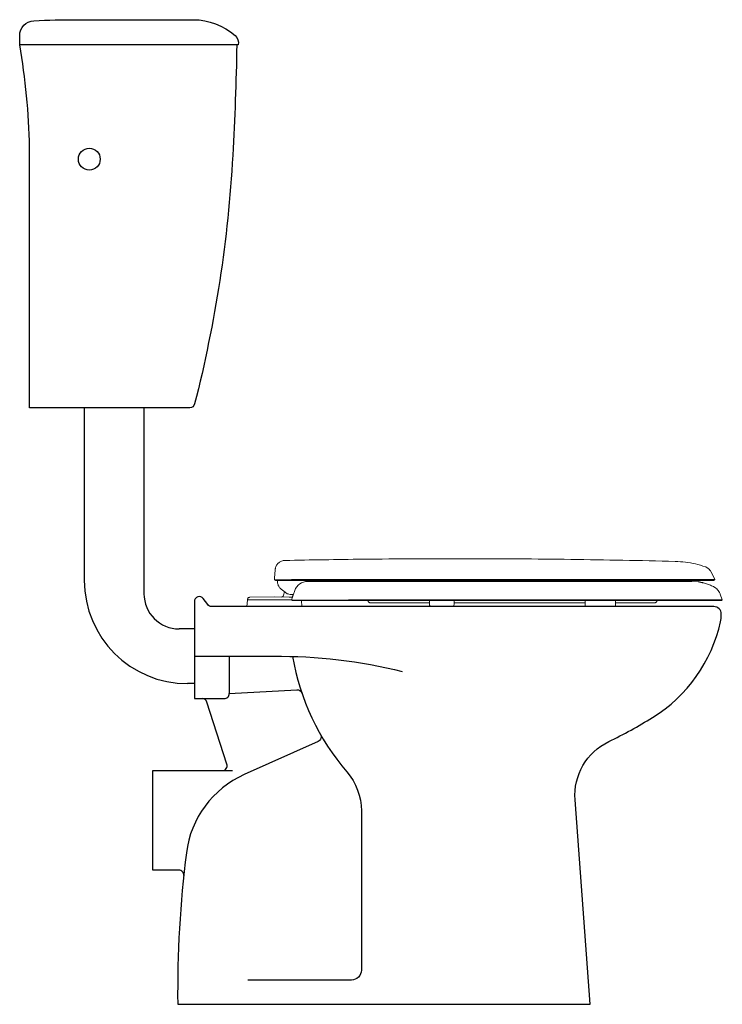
# Model space of a CAD drawing. Header units: millimetres. Extents: x 43.013 to 43.719, y 148.201 to 149.191.
import ezdxf

# ---------------------------------------------------------------- set-up
doc = ezdxf.new("R2010")
doc.units = ezdxf.units.MM
doc.layers.add('BLOCKS', color=3, linetype='Continuous')
doc.layers.add('SANINDUSA', color=3, linetype='Continuous')

# ---------------------------------------------------------------- blocks, each defined once
blk = doc.blocks.new('103012AL')
at = {"layer": 'BLOCKS'}
for p, q in [((0.065, 0.6), (0.065, 0.42635)), ((0.125, 0.6), (0.125, 0.41295)), ((0.175, 0.3775), (0.16045, 0.3775)), ((0.175, 0.3225), (0.16885, 0.3225))]:
    blk.add_line(p, q, dxfattribs=at)
for points in [[(0.21833, 0.965, -0.009935), (0.21434, 0.85388, -0.048313), (0.17596, 0.60377, -0.34308), (0.17112, 0.6), (0.01, 0.6), (0.01, 0.86201, 0.036868), (0, 0.965), (0, 0.97429, -0.40036), (0.01429, 0.98927, -0.011883), (0.05716, 0.99029), (0.17464, 0.99029, -0.182719), (0.21662, 0.97442, -0.266333), (0.21981, 0.965), (0, 0.965)], [(0.30246, 0.27149, -0.442616), (0.30016, 0.26445), (0.22591, 0.23112, 0.261566), (0.16764, 0.15241, 0.034361), (0.15897, 0), (0.57397, 0), (0.5587, 0.20576, -0.30827), (0.5925, 0.26426, 0.026557), (0.63667, 0.2885, 0.201978), (0.705, 0.38478, 0.054711), (0.70571, 0.39129), (0.70571, 0.3925, 0.414214), (0.69821, 0.4), (0.19321, 0.4, -0.236068), (0.18921, 0.402), (0.18471, 0.408, 0.720759), (0.17571, 0.405), (0.17571, 0.3075), (0.20571, 0.3075, 0.414214), (0.21071, 0.3125), (0.27874, 0.31642, -0.337143), (0.28377, 0.31303)], [(0.17571, 0.35), (0.25526, 0.35, -0.06443), (0.38482, 0.33475)], [(0.27443, 0.34986, 0.136415), (0.32914, 0.23368, -0.179706), (0.34368, 0.19452), (0.34368, 0.03436, -0.414214), (0.33368, 0.02436), (0.2294, 0.02436)], [(0.20371, 0.235, 0.50853), (0.20847, 0.24153), (0.18839, 0.30403, 0.325794), (0.18363, 0.3075)], [(0.16499, 0.12948, 0.445248), (0.16002, 0.135), (0.13397, 0.135), (0.13397, 0.235), (0.21417, 0.235)]]:
    blk.add_lwpolyline(points, format="xyb", dxfattribs=at)
blk.add_lwpolyline([(0.21071, 0.35), (0.21071, 0.3125)], dxfattribs=at)
blk.add_circle((0.07, 0.85), 0.011, dxfattribs=at)
for centre, radius in [((0.16885, 0.42635), 0.10385), ((0.16045, 0.41295), 0.03545)]:
    blk.add_arc(centre, radius, 180, 270, dxfattribs=at)

msp = doc.modelspace()

# ---------------------------------------------------------------- linework, layer by layer
at = {"layer": 'SANINDUSA', "linetype": 'Continuous', "lineweight": 15}
for p, q in [((43.26895, 148.62981), (43.26962, 148.63742)), ((43.2689, 148.62845), (43.26893, 148.62958)), ((43.26923, 148.62778), (43.26907, 148.62784)), ((43.26943, 148.62778), (43.26923, 148.62778)), ((43.27198, 148.62776), (43.27008, 148.62777)), ((43.27145, 148.62703), (43.31337, 148.62703)), ((43.28123, 148.62777), (43.27997, 148.62776)), ((43.29547, 148.628), (43.29398, 148.62799)), ((43.30244, 148.62605), (43.31581, 148.62605)), ((43.31337, 148.62703), (43.70998, 148.62703)), ((43.68862, 148.62605), (43.31581, 148.62605)), ((43.69517, 148.62557), (43.68862, 148.62605)), ((43.2796, 148.61514), (43.27572, 148.61824)), ((43.27572, 148.61824), (43.2796, 148.61514)), ((43.28767, 148.61241), (43.28928, 148.61684)), ((43.71042, 148.62093), (43.71283, 148.61941)), ((43.71735, 148.61318), (43.71943, 148.60746)), ((43.24189, 148.60729), (43.24132, 148.60075)), ((43.24199, 148.60819), (43.24198, 148.60775)), ((43.26898, 148.61055), (43.24407, 148.61012)), ((43.27615, 148.61043), (43.26898, 148.61055)), ((43.28622, 148.60775), (43.26898, 148.60775)), ((43.28382, 148.6104), (43.27651, 148.61051)), ((43.28701, 148.61033), (43.28382, 148.6104)), ((43.28792, 148.60675), (43.34551, 148.60675)), ((43.29664, 148.60075), (43.29611, 148.60675)), ((43.34551, 148.60675), (43.38761, 148.60675)), ((43.42476, 148.60675), (43.42481, 148.60355)), ((43.44981, 148.60355), (43.44987, 148.60675)), ((43.48, 148.60445), (43.47881, 148.60445)), ((43.48435, 148.60445), (43.48, 148.60445)), ((43.58149, 148.60675), (43.58158, 148.60195)), ((43.61195, 148.60195), (43.61204, 148.60675)), ((43.65349, 148.60607), (43.65383, 148.60675)), ((43.24132, 148.60075), (43.29664, 148.60075))]:
    msp.add_line(p, q, dxfattribs=at)
at = {"layer": 'SANINDUSA', "linetype": 'Continuous', "lineweight": 15, "flags": 128}
for points in [[(43.70799, 148.63592), (43.70913, 148.63369), (43.71204, 148.62796)], [(43.46278, 148.62797), (43.43265, 148.62797), (43.40259, 148.62797), (43.3726, 148.62797), (43.34273, 148.62797), (43.313, 148.62797), (43.313, 148.62797), (43.313, 148.62797), (43.313, 148.62797), (43.313, 148.62797), (43.31299, 148.62797)]]:
    msp.add_lwpolyline(points, dxfattribs=at)
at = {"layer": 'SANINDUSA', "linetype": 'Continuous', "lineweight": 15}
for centre, radius, start, end in [((43.30244, 148.61205), 0.014, 90, 160), ((43.26316, 148.61826), 0.01606, 334.57129, 350.53546), ((43.24239, 148.60725), 0.0005, 135.91336, 175), ((43.60718, 148.60293), 0.00486, 333.77494, 348.36018)]:
    msp.add_arc(centre, radius, start, end, dxfattribs=at)
at = {"layer": 'SANINDUSA'}
msp.add_arc((43.68005, 148.53851), 0.08837, 76.74519, 80.14524, dxfattribs=at)
at = {"layer": 'SANINDUSA', "linetype": 'Continuous', "lineweight": 15}
msp.add_ellipse((43.36815, 148.62885), major_axis=(0.0701, 0.10576), ratio=0.513868, start_param=2.081753, end_param=2.092307, dxfattribs=at)
for points, knots in [([(43.27944, 148.64722), (43.27832, 148.64709), (43.27607, 148.64682), (43.27311, 148.64504), (43.2709, 148.64246), (43.26991, 148.63996), (43.26972, 148.63847), (43.26968, 148.63809)], [0, 0, 0, 0, 0.2304145, 0.4608289, 0.6912433, 0.9216579, 1, 1, 1, 1]), ([(43.27944, 148.64722), (43.30555, 148.64769), (43.3664, 148.64878), (43.42726, 148.64891), (43.462, 148.64898)], [0, 0, 0, 0, 0.429168, 1, 1, 1, 1]), ([(43.67202, 148.64628), (43.63702, 148.64705), (43.56702, 148.64858), (43.49701, 148.64885), (43.462, 148.64898)], [0, 0, 0, 0, 0.499998, 1, 1, 1, 1]), ([(43.67204, 148.64628), (43.67549, 148.64609), (43.68236, 148.64571), (43.69253, 148.64387), (43.69907, 148.64185), (43.70233, 148.64084)], [0, 0, 0, 0, 0.335414, 0.668437, 1, 1, 1, 1]), ([(43.26968, 148.63809), (43.26968, 148.63808), (43.26967, 148.63803), (43.26964, 148.63765), (43.26962, 148.63742)], [0, 0, 0, 0, 0.393246, 1, 1, 1, 1]), ([(43.70794, 148.63602), (43.70762, 148.63655), (43.70699, 148.63762), (43.70533, 148.63932), (43.70368, 148.64035), (43.70248, 148.64078), (43.70233, 148.64084)], [0, 0, 0, 0, 0.242208, 0.493028, 0.937801, 1, 1, 1, 1]), ([(43.26907, 148.62784), (43.26901, 148.62794), (43.26892, 148.62808), (43.2689, 148.62838), (43.2689, 148.62845)], [0, 0, 0, 0, 0.796054, 1, 1, 1, 1]), ([(43.26907, 148.62783), (43.26914, 148.62777), (43.26928, 148.62765), (43.26943, 148.62755), (43.26951, 148.62749)], [0, 0, 0, 0, 0.491972, 1, 1, 1, 1]), ([(43.27008, 148.62777), (43.26993, 148.62777), (43.26978, 148.62777), (43.2696, 148.62777), (43.2696, 148.62777), (43.2696, 148.62777), (43.2696, 148.62777), (43.2696, 148.62777), (43.26958, 148.62777), (43.26952, 148.62777), (43.26947, 148.62777), (43.26943, 148.62778)], [0, 0, 0, 0, 0.708049, 0.708053, 0.708057, 0.708074, 0.708227, 0.709438, 0.719141, 0.796754, 1, 1, 1, 1]), ([(43.26951, 148.62749), (43.26959, 148.62745), (43.26975, 148.62735), (43.26993, 148.62728), (43.27001, 148.62724)], [0, 0, 0, 0, 0.500024, 1, 1, 1, 1]), ([(43.27003, 148.62723), (43.27008, 148.62722), (43.27015, 148.62719), (43.27024, 148.62716), (43.27029, 148.62715), (43.2704, 148.62712), (43.2705, 148.6271), (43.27057, 148.62708)], [0, 0, 0, 0, 0.273272, 0.410127, 0.470327, 0.575012, 1, 1, 1, 1]), ([(43.2711, 148.62703), (43.27101, 148.62703), (43.27084, 148.62704), (43.27067, 148.62707), (43.27059, 148.62708)], [0, 0, 0, 0, 0.5, 1, 1, 1, 1]), ([(43.27997, 148.62776), (43.27981, 148.62776), (43.27894, 148.62775), (43.27746, 148.62774), (43.27565, 148.62775), (43.27414, 148.62776), (43.27296, 148.62776), (43.2723, 148.62776), (43.27201, 148.62776), (43.27198, 148.62776)], [0, 0, 0, 0, 0.045122, 0.252445, 0.460002, 0.667927, 0.845737, 0.982873, 1, 1, 1, 1]), ([(43.27212, 148.62706), (43.27206, 148.62616), (43.27193, 148.62413), (43.27308, 148.62112), (43.27459, 148.61918), (43.27559, 148.61836), (43.27572, 148.61824)], [0, 0, 0, 0, 0.270384, 0.608747, 0.947102, 1, 1, 1, 1]), ([(43.2863, 148.6279), (43.28619, 148.6279), (43.28539, 148.62788), (43.28413, 148.62784), (43.28256, 148.6278), (43.28167, 148.62778), (43.28123, 148.62777)], [0, 0, 0, 0, 0.0614915, 0.4386395, 0.7195054, 1, 1, 1, 1]), ([(43.29398, 148.62799), (43.29263, 148.62799), (43.28992, 148.62797), (43.28751, 148.62792), (43.2863, 148.6279)], [0, 0, 0, 0, 0.498805, 1, 1, 1, 1]), ([(43.2984, 148.628), (43.29809, 148.628), (43.29709, 148.628), (43.29613, 148.628), (43.29547, 148.628)], [0, 0, 0, 0, 0.313807, 1, 1, 1, 1]), ([(43.31299, 148.62797), (43.31299, 148.62797), (43.31298, 148.62797), (43.3129, 148.62797), (43.31221, 148.62797), (43.30934, 148.62798), (43.30443, 148.62799), (43.30041, 148.628), (43.2984, 148.628)], [0, 0, 0, 0, 0.000022, 0.001867, 0.016621, 0.134411, 0.567993, 1, 1, 1, 1]), ([(43.56955, 148.62797), (43.56108, 148.62797), (43.54414, 148.62797), (43.51857, 148.62797), (43.49615, 148.62797), (43.48119, 148.62797), (43.47375, 148.62797), (43.47059, 148.62797), (43.46694, 148.62797), (43.46433, 148.62797), (43.46278, 148.62797)], [0, 0, 0, 0, 0.239596, 0.479108, 0.718615, 0.868268, 0.897671, 0.927076, 0.956483, 1, 1, 1, 1]), ([(43.71204, 148.62796), (43.71194, 148.62797), (43.71173, 148.62797), (43.71009, 148.62797), (43.70751, 148.62797), (43.70394, 148.62797), (43.69944, 148.62797), (43.69404, 148.62797), (43.68779, 148.62797), (43.68072, 148.62797), (43.67286, 148.62797), (43.66427, 148.62797), (43.65497, 148.62797), (43.64501, 148.62797), (43.63442, 148.62797), (43.62323, 148.62797), (43.61149, 148.62797), (43.60073, 148.62797), (43.59115, 148.62797), (43.58511, 148.62797), (43.58124, 148.62797), (43.57959, 148.62797), (43.57793, 148.62797), (43.57627, 148.62797), (43.5746, 148.62797), (43.57292, 148.62797), (43.57124, 148.62797), (43.57012, 148.62797), (43.56955, 148.62797)], [0, 0, 0, 0, 0.056646, 0.112527, 0.167788, 0.222555, 0.276936, 0.331027, 0.384909, 0.438655, 0.492329, 0.545995, 0.599713, 0.653547, 0.707569, 0.761857, 0.8165, 0.871606, 0.907176, 0.94302, 0.950097, 0.957186, 0.964288, 0.971403, 0.978531, 0.985674, 0.99283, 1, 1, 1, 1]), ([(43.71042, 148.62093), (43.70914, 148.62152), (43.70656, 148.62271), (43.70317, 148.62395), (43.70104, 148.62438), (43.70031, 148.62452)], [0, 0, 0, 0, 0.394352, 0.791704, 1, 1, 1, 1]), ([(43.70998, 148.62703), (43.71008, 148.62704), (43.71027, 148.62704), (43.71046, 148.62708), (43.71056, 148.62709)], [0, 0, 0, 0, 0.500005, 1, 1, 1, 1]), ([(43.71056, 148.62709), (43.71063, 148.62711), (43.71082, 148.62716), (43.711, 148.62723), (43.71111, 148.62728)], [0, 0, 0, 0, 0.399708, 1, 1, 1, 1]), ([(43.71111, 148.62728), (43.71118, 148.62731), (43.71136, 148.62739), (43.71152, 148.6275), (43.71161, 148.62757)], [0, 0, 0, 0, 0.399722, 1, 1, 1, 1]), ([(43.71161, 148.62757), (43.71174, 148.62767), (43.71189, 148.6278), (43.71202, 148.62794), (43.71204, 148.62796)], [0, 0, 0, 0, 0.837575, 1, 1, 1, 1]), ([(43.28585, 148.61295), (43.28503, 148.61301), (43.28362, 148.61311), (43.28182, 148.61375), (43.28056, 148.61442), (43.27985, 148.61494), (43.2796, 148.61514), (43.2796, 148.61514)], [0, 0, 0, 0, 0.339931, 0.591749, 0.850608, 0.997294, 1, 1, 1, 1]), ([(43.28787, 148.61295), (43.28785, 148.61295), (43.2878, 148.61295), (43.28746, 148.61295), (43.28694, 148.61295), (43.28639, 148.61295), (43.28603, 148.61295), (43.28591, 148.61295)], [0, 0, 0, 0, 0.210353, 0.420346, 0.640695, 0.886819, 1, 1, 1, 1]), ([(43.71283, 148.61941), (43.71345, 148.61887), (43.71467, 148.61781), (43.7161, 148.61587), (43.71693, 148.61429), (43.71728, 148.61336), (43.71735, 148.61318)], [0, 0, 0, 0, 0.318966, 0.617276, 0.924236, 1, 1, 1, 1]), ([(43.26898, 148.60775), (43.2686, 148.60775), (43.26785, 148.60775), (43.26651, 148.60775), (43.26494, 148.60775), (43.26332, 148.60775), (43.26157, 148.60775), (43.2599, 148.60775), (43.25828, 148.60775), (43.25714, 148.60775), (43.25607, 148.60775), (43.25494, 148.60775), (43.25362, 148.60775), (43.25231, 148.60775), (43.25106, 148.60775), (43.25005, 148.60775), (43.24918, 148.60775), (43.24832, 148.60775), (43.24747, 148.60775), (43.24678, 148.60775), (43.2462, 148.60775), (43.24558, 148.60775), (43.24491, 148.60775), (43.2443, 148.60775), (43.24381, 148.60775), (43.24335, 148.60775), (43.24289, 148.60775), (43.24245, 148.60775), (43.24218, 148.60775), (43.24204, 148.60775), (43.24199, 148.60775), (43.24198, 148.60775), (43.24198, 148.60775)], [0, 0, 0, 0, 0.02652, 0.053031, 0.09543, 0.137824, 0.169649, 0.222624, 0.261717, 0.29284, 0.312023, 0.346535, 0.384888, 0.423222, 0.461594, 0.499983, 0.520833, 0.550011, 0.591677, 0.616678, 0.633344, 0.666672, 0.700001, 0.733327, 0.766653, 0.790455, 0.828548, 0.875983, 0.923873, 0.952312, 0.976147, 1, 1, 1, 1]), ([(43.24392, 148.61012), (43.24367, 148.61008), (43.24317, 148.61001), (43.24255, 148.60957), (43.2421, 148.60894), (43.24203, 148.60844), (43.24199, 148.60819)], [0, 0, 0, 0, 0.25, 0.5, 0.75, 1, 1, 1, 1]), ([(43.24392, 148.61012), (43.24367, 148.61008), (43.24317, 148.61001), (43.24255, 148.60957), (43.2421, 148.60894), (43.24203, 148.60844), (43.24199, 148.60819)], [0, 0, 0, 0, 0.25, 0.5, 0.75, 1, 1, 1, 1]), ([(43.27651, 148.61051), (43.27664, 148.61052), (43.27691, 148.61055), (43.27727, 148.61075), (43.27751, 148.61101), (43.2776, 148.61119), (43.27763, 148.61126)], [0, 0, 0, 0, 0.283693, 0.567388, 0.851485, 1, 1, 1, 1]), ([(43.28611, 148.6074), (43.28612, 148.6074), (43.28631, 148.60738), (43.28695, 148.60736), (43.28854, 148.60735), (43.29079, 148.60737), (43.29371, 148.60739), (43.29726, 148.6074), (43.30148, 148.60741), (43.30639, 148.60741), (43.31193, 148.6074), (43.31793, 148.60738), (43.32432, 148.60736), (43.33101, 148.60735), (43.33805, 148.60736), (43.34289, 148.60742), (43.34538, 148.60744)], [0, 0, 0, 0, 0.003559, 0.077598, 0.151822, 0.225844, 0.299987, 0.374337, 0.448472, 0.52684, 0.605464, 0.683839, 0.761764, 0.839929, 0.917875, 1, 1, 1, 1]), ([(43.28618, 148.60734), (43.28616, 148.60735), (43.28614, 148.60737), (43.28611, 148.60739), (43.28611, 148.6074)], [0, 0, 0, 0, 0.851007, 1, 1, 1, 1]), ([(43.28618, 148.60734), (43.28648, 148.60716), (43.28702, 148.60682), (43.28763, 148.60675), (43.28791, 148.60675), (43.28792, 148.60675)], [0, 0, 0, 0, 0.533866, 0.995708, 1, 1, 1, 1]), ([(43.28647, 148.60856), (43.28664, 148.6091), (43.28698, 148.61021), (43.28738, 148.61155), (43.28757, 148.61212), (43.28767, 148.61241)], [0, 0, 0, 0, 0.317012, 0.643145, 1, 1, 1, 1]), ([(43.34538, 148.60744), (43.56277, 148.60746), (43.56775, 148.60745), (43.576, 148.60745), (43.58735, 148.60746), (43.60003, 148.60746), (43.61385, 148.60746), (43.62717, 148.60745), (43.6399, 148.60746), (43.65193, 148.60746), (43.66321, 148.60746), (43.67366, 148.60745), (43.68317, 148.60745), (43.69168, 148.60746), (43.69915, 148.60746), (43.70554, 148.60745), (43.71069, 148.60745), (43.71461, 148.60746), (43.71736, 148.60746), (43.7191, 148.60746), (43.71932, 148.60746), (43.71943, 148.60746)], [0, 0, 0, 0, 0.019364, 0.058168, 0.096972, 0.154083, 0.211397, 0.268712, 0.325822, 0.382925, 0.440233, 0.49754, 0.554643, 0.611745, 0.669051, 0.726357, 0.783458, 0.837507, 0.891729, 0.945951, 1, 1, 1, 1]), ([(43.36327, 148.60608), (43.36327, 148.6061), (43.36316, 148.60633), (43.36302, 148.60655), (43.36289, 148.60675)], [0, 0, 0, 0, 0.061861, 1, 1, 1, 1]), ([(43.36575, 148.60445), (43.36545, 148.60448), (43.36484, 148.60454), (43.36403, 148.60501), (43.36352, 148.60556), (43.36333, 148.60596), (43.36327, 148.60608)], [0, 0, 0, 0, 0.289787, 0.579576, 0.869364, 1, 1, 1, 1]), ([(43.40772, 148.60445), (43.40553, 148.60445), (43.40116, 148.60445), (43.39511, 148.60445), (43.38947, 148.60445), (43.38438, 148.60445), (43.37988, 148.60445), (43.37596, 148.60445), (43.37262, 148.60445), (43.37001, 148.60445), (43.36808, 148.60445), (43.36675, 148.60445), (43.36591, 148.60445), (43.3658, 148.60445), (43.36575, 148.60445)], [0, 0, 0, 0, 0.085349, 0.170699, 0.258142, 0.345585, 0.430936, 0.516286, 0.603738, 0.69119, 0.767644, 0.844099, 0.922049, 1, 1, 1, 1]), ([(43.38761, 148.60675), (43.39873, 148.60675), (43.42099, 148.60675), (43.45445, 148.60675), (43.48791, 148.60675), (43.52134, 148.60675), (43.54758, 148.60675), (43.56664, 148.60675), (43.57852, 148.60675), (43.59026, 148.60675), (43.60178, 148.60675), (43.61396, 148.60675), (43.62663, 148.60675), (43.63963, 148.60675), (43.65191, 148.60675), (43.66326, 148.60675), (43.67358, 148.60675), (43.68288, 148.60675), (43.69121, 148.60675), (43.69849, 148.60675), (43.70465, 148.60675), (43.70967, 148.60675), (43.71354, 148.60675), (43.71604, 148.60675), (43.71744, 148.60675), (43.71761, 148.60675), (43.71769, 148.60675)], [0, 0, 0, 0, 0.077897, 0.155854, 0.233837, 0.311804, 0.389711, 0.417704, 0.445788, 0.473872, 0.501897, 0.529842, 0.564999, 0.600291, 0.635584, 0.670743, 0.704786, 0.73895, 0.773117, 0.807162, 0.841171, 0.875301, 0.909433, 0.943443, 0.971722, 1, 1, 1, 1]), ([(43.4248, 148.60445), (43.42461, 148.60445), (43.42146, 148.60445), (43.41566, 148.60445), (43.41036, 148.60445), (43.40772, 148.60445)], [0, 0, 0, 0, 0.029399, 0.5147, 1, 1, 1, 1]), ([(43.42481, 148.60355), (43.42487, 148.60313), (43.42498, 148.60231), (43.42539, 148.6014), (43.42574, 148.60094), (43.4259, 148.60078)], [0, 0, 0, 0, 0.3811774, 0.7623294, 0.8756475, 0.8756475, 0.8756475, 0.8756475]), ([(43.44867, 148.60078), (43.44869, 148.60081), (43.44884, 148.60099), (43.44921, 148.60154), (43.44964, 148.60246), (43.44974, 148.60316), (43.44979, 148.60355)], [0.2573219, 0.2573219, 0.2573219, 0.2573219, 0.2794572, 0.3892216, 0.6587202, 1, 1, 1, 1]), ([(43.47881, 148.60445), (43.47572, 148.60445), (43.46955, 148.60445), (43.46028, 148.60445), (43.45368, 148.60445), (43.45023, 148.60445), (43.44983, 148.60445)], [0, 0, 0, 0, 0.3159491, 0.6318966, 0.9570432, 1, 1, 1, 1]), ([(43.55445, 148.60445), (43.54843, 148.60445), (43.53639, 148.60445), (43.51303, 148.60445), (43.49567, 148.60445), (43.48435, 148.60445)], [0, 0, 0, 0, 0.25817, 0.516437, 1, 1, 1, 1]), ([(43.58153, 148.60445), (43.58001, 148.60445), (43.57492, 148.60445), (43.56585, 148.60445), (43.55824, 148.60445), (43.55445, 148.60445)], [0, 0, 0, 0, 0.175694, 0.588405, 1, 1, 1, 1]), ([(43.65101, 148.60445), (43.65095, 148.60445), (43.65083, 148.60445), (43.64971, 148.60445), (43.64748, 148.60445), (43.64367, 148.60445), (43.63861, 148.60445), (43.63235, 148.60445), (43.62494, 148.60445), (43.61812, 148.60445), (43.6135, 148.60445), (43.612, 148.60445)], [0, 0, 0, 0, 0.086784, 0.173569, 0.301032, 0.428902, 0.556367, 0.683791, 0.811621, 0.939045, 1, 1, 1, 1]), ([(43.65349, 148.60607), (43.65334, 148.60581), (43.65305, 148.60527), (43.6523, 148.60472), (43.65158, 148.60448), (43.65115, 148.60446), (43.65101, 148.60445)], [0, 0, 0, 0, 0.290342, 0.580677, 0.87102, 1, 1, 1, 1]), ([(43.71943, 148.60746), (43.7193, 148.60734), (43.71895, 148.60705), (43.71834, 148.6068), (43.71788, 148.60676), (43.71769, 148.60675)], [0, 0, 0, 0, 0.274554, 0.712159, 1, 1, 1, 1])]:
    msp.add_open_spline(points, degree=3, knots=knots, dxfattribs=at)
msp.add_open_spline([(43.58158, 148.60195), (43.58167, 148.60155), (43.58175, 148.60115), (43.58189, 148.60078)], degree=3, dxfattribs=at)

# ---------------------------------------------------------------- block references
msp.add_blockref('103012AL', (43.01269, 148.20078))

doc.saveas('drawing.dxf')
